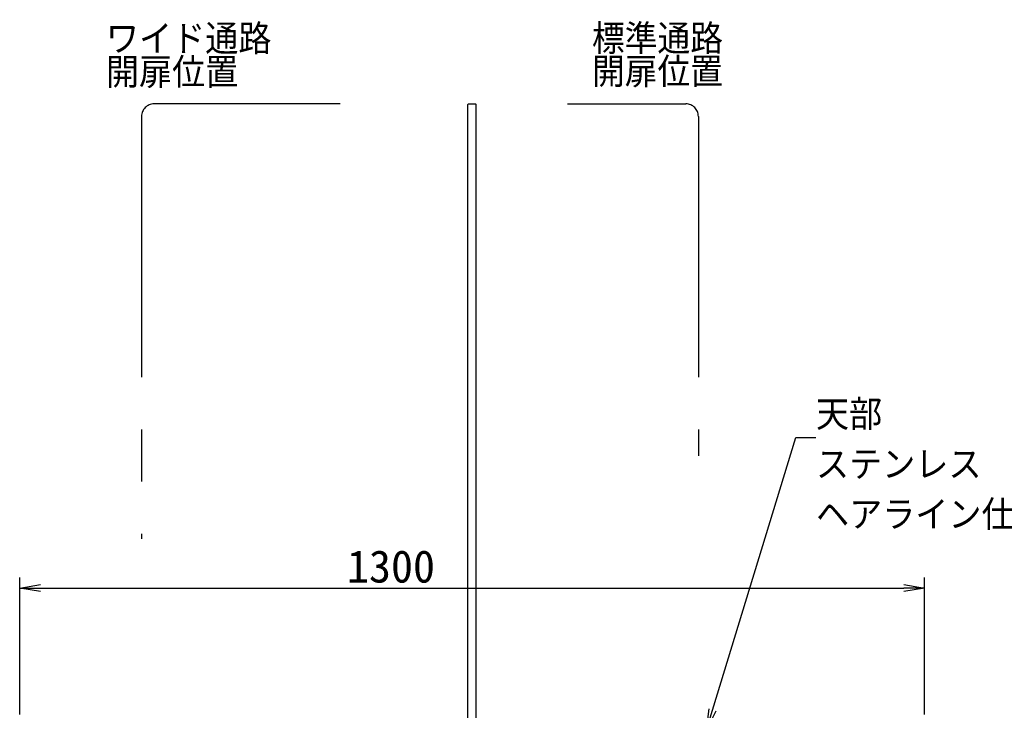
# Model space of a CAD drawing. Extents: x 10 to 587, y 5 to 411.
# Tile 6 of 8: x 399 to 493, y 131 to 197. Entities that reach past the tile are written whole.
import ezdxf
from ezdxf import colors
from ezdxf.entities.mleader import LeaderData, LeaderLine
from ezdxf.math import Vec2, Vec3

# ---------------------------------------------------------------- set-up
doc = ezdxf.new("R2010")
doc.units = 0
doc.header["$LTSCALE"] = 20
doc.linetypes.add('PHANTOM', pattern=[2.5, 1.25, -0.25, 0.25, -0.25, 0.25, -0.25])
doc.layers.get('0').update_dxf_attribs({"linetype": 'CONTINUOUS'})
doc.layers.add('MAIN10', color=6, linetype='CONTINUOUS')
doc.styles.add('KNJYOKO', font='TXT', dxfattribs={"bigfont": 'BIGFONT'})
doc.dimstyles.new('MAIN1004', dxfattribs={"dimtxt": 3.1, "dimasz": 2, "dimexe": 1, "dimexo": 1.5, "dimgap": 0.09, "dimtad": 1, "dimlfac": 15, "dimdsep": 46, "dimtxsty": 'STANDARD', "dimcen": 0.09, "dimazin": 2, "dimtfac": 0.645161, "dimtdec": 4, "dimtmove": 0, "dimatfit": 3, "dimfxl": 1, "dimtvp": 0.66129, "dimtolj": 1, "dimtzin": 0, "dimarcsym": 0})

# ---------------------------------------------------------------- blocks, each defined once
blk = doc.blocks.new('_OPEN')
at = {"color": 0, "linetype": 'BYBLOCK', "lineweight": -2}
for p, q in [((-1, 0.166667), (0, 0)), ((0, 0), (-1, -0.166667)), ((0, 0), (-1, 0))]:
    blk.add_line(p, q, dxfattribs=at)
blk = doc.blocks.new('*D0')
at = {"layer": 'MAIN10', "color": 0, "linetype": 'BYBLOCK', "lineweight": -2}
for p, q in [((398.589, 130.667), (398.589, 143.786)), ((485.256, 130.667), (485.256, 143.786)), ((400.589, 142.786), (483.256, 142.786))]:
    blk.add_line(p, q, dxfattribs=at)
at = {"layer": 'MAIN10', "color": 0, "linetype": 'BYBLOCK', "xscale": 2, "yscale": 2, "zscale": 2, "rotation": 180}
blk.add_blockref('_OPEN', (398.589, 142.786), dxfattribs=at)
at = {"layer": 'MAIN10', "color": 0, "linetype": 'BYBLOCK', "xscale": 2, "yscale": 2, "zscale": 2}
blk.add_blockref('_OPEN', (485.256, 142.786), dxfattribs=at)
at = {"layer": 'MAIN10', "color": 0, "linetype": 'BYBLOCK', "insert": (434.15, 144.836), "char_height": 3.1, "attachment_point": 5, "line_spacing_factor": 0.667742}
blk.add_mtext('\\A1;1300', dxfattribs=at)

msp = doc.modelspace()

# ---------------------------------------------------------------- linework, layer by layer
at = {"layer": 'MAIN10', "color": 3, "linetype": 'PHANTOM'}
for p, q in [((429.289, 189.18663), (411.45564, 189.18663)), ((451.06776, 189.18663), (462.38897, 189.18663)), ((410.25564, 187.98663), (410.25564, 147.49272)), ((463.58897, 187.98663), (463.58897, 155.46409))]:
    msp.add_line(p, q, dxfattribs=at)
at = {"layer": 'MAIN10', "color": 3, "linetype": 'CONTINUOUS'}
for p, q in [((441.52231, 189.11996), (441.58897, 189.18663)), ((441.52231, 79.25329), (441.52231, 189.11996)), ((441.58897, 189.18663), (442.25564, 189.18663)), ((442.25564, 189.18663), (442.32231, 189.11996)), ((442.32231, 79.25329), (442.32231, 189.11996))]:
    msp.add_line(p, q, dxfattribs=at)
at = {"layer": 'MAIN10', "color": 3, "linetype": 'PHANTOM'}
for centre, start, end in [((411.45564, 187.98663), 90, 180), ((462.38897, 187.98663), 0, 90)]:
    msp.add_arc(centre, 1.2, start, end, dxfattribs=at)

# ---------------------------------------------------------------- texts
at = {"layer": 'MAIN10', "color": 1, "linetype": 'CONTINUOUS', "char_height": 3.0999999, "attachment_point": 1, "line_spacing_factor": 0.667742, "style": 'KNJYOKO'}
for s, insert in [('{\\H0.93x;{ワイド通路\\P開扉位置}}', (406.84578, 196.81622)), ('{\\H0.92x;{標準通路\\P開扉位置}}', (453.40009, 196.81622))]:
    msp.add_mtext(s, dxfattribs=dict(at, insert=insert))

# ---------------------------------------------------------------- dimensions: what is measured, and where the dimension line sits
at = {"layer": 'MAIN10', "color": 7, "linetype": 'CONTINUOUS'}
dim = msp.add_linear_dim(base=(398.58897, 142.78589), p1=(485.25564, 129.16663), p2=(398.58897, 129.16663), dimstyle='MAIN1004', override={"dimasz": 2, "dimblk1": 'OPEN', "dimblk2": 'OPEN', "dimsah": 1}, dxfattribs=at)
dim.commit()
dim.dimension.update_dxf_attribs({"geometry": '*D0', "text_midpoint": (434.14954, 143.28589), "dimtype": 160})

# ---------------------------------------------------------------- leaders
ml = msp.add_multileader_mtext('STANDARD', dxfattribs=at)
ml.set_content('{\\H0.93x;{天部\\Pステンレス\\Pヘアライン仕上げ}}', color=7, style='KNJYOKO')
ml.set_leader_properties(color=7, linetype='CONTINUOUS', lineweight=-1)
ml.set_arrow_properties(name='OPEN')
ml.build(insert=Vec2(0, 0))
ml.multileader.update_dxf_attribs({"text_left_attachment_type": 6, "dogleg_length": 0, "arrow_head_size": 2})
ctx = ml.context
ctx.base_point, ctx.char_height, ctx.arrow_head_size, ctx.landing_gap_size, ctx.plane_origin = Vec3(474.85482, 157.22541), 3.0999999, 2, 0.01, Vec3(464.3709, 464.3709)
ctx.left_attachment, ctx.right_attachment = 6, 6
notes = []
notes.append((ctx, [(0, (1, 0, 0), (472.92882, 157.22541), (1, 0), 1.926, [(0, [(464.3709, 129.18663)], 0, [])])]))
ctx.mtext.insert = Vec3(474.85482, 160.82541)
for ctx, leaders in notes:
    for number, flags, end, landing, length, lines in leaders:
        leader = LeaderData()
        leader.index, (leader.has_last_leader_line, leader.has_dogleg_vector, leader.attachment_direction) = number, flags
        leader.last_leader_point, leader.dogleg_vector, leader.dogleg_length = Vec3(end), Vec3(landing), length
        for number, points, colour, breaks in lines:
            line = LeaderLine()
            line.index, line.vertices, line.color, line.breaks = number, Vec3.list(points), colors.encode_raw_color(colour), breaks
            leader.lines.append(line)
        ctx.leaders.append(leader)

doc.saveas('drawing.dxf')
